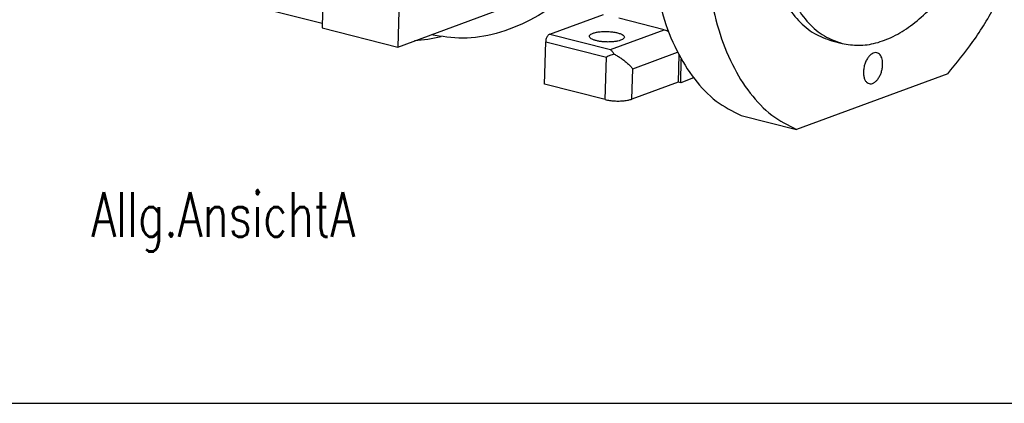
# Model space of a CAD drawing. Header units: inches. Extents: x -280 to 281, y -205 to 205.
# Tile 2 of 38: x -207 to -129, y -205 to -174. Entities that reach past the tile are written whole.
import ezdxf

# ---------------------------------------------------------------- set-up
doc = ezdxf.new("R2010")
doc.units = ezdxf.units.IN
doc.layers.add('1', color=7, linetype='Continuous')
doc.styles.add('CONVERTER_11', font='txt.shx', dxfattribs={"width": 0.72})

# ---------------------------------------------------------------- blocks, each defined once
blk = doc.blocks.new('5222013340_00_G23_G27_BF_B14R_Motor_Bgr_63_EEXDe_1_1__3', base_point=(-541.08, -365.97))
at = {"color": 7, "linetype": 'Continuous'}
for p, q in [((-366.17, -349.34), (-489.23, -318.29)), ((-365.98, -342.38), (-366.19, -350.01)), ((-354.26, -353.02), (-331.56, -344.63)), ((-354.05, -345.39), (-354.26, -353.02)), ((-330.38, -351.01), (-321.91, -347.88)), ((-366.19, -350.01), (-354.26, -353.02)), ((-312.36, -350.29), (-311.74, -350.44)), ((-331.19, -358.86), (-331.01, -352.19)), ((-285.98, -352.05), (-284.39, -352.45)), ((-310.06, -354.2), (-310.18, -358.52)), ((-309.78, -358.62), (-309.68, -354.9)), ((-267.78, -357.2), (-291.54, -365.97)), ((-321.65, -361.27), (-331.19, -358.86)), ((-310.18, -358.52), (-317.44, -361.2)), ((-309.78, -358.62), (-310.18, -358.52)), ((-307.74, -357.86), (-309.78, -358.62)), ((-300.29, -363.77), (-291.54, -365.97))]:
    blk.add_line(p, q, dxfattribs=at)
at = {"color": 8, "linetype": 'Continuous'}
for p, q in [((-312.36, -350.29), (-319.52, -348.48)), ((-330.38, -351.01), (-320.84, -353.42)), ((-320.84, -353.42), (-312.36, -350.29)), ((-331.01, -352.19), (-321.47, -354.6)), ((-321.65, -361.27), (-321.47, -354.6)), ((-317.32, -356.43), (-310.26, -353.83)), ((-317.44, -361.2), (-317.32, -356.43))]:
    blk.add_line(p, q, dxfattribs=at)
at = {"color": 7, "linetype": 'Continuous'}
for points, knots in [([(-276.38, -277.12), (-277.84, -276.88), (-280.84, -276.4), (-285.55, -277.39), (-290.22, -279.54), (-294.79, -282.89), (-299.12, -287.29), (-303.12, -292.64), (-306.66, -298.79), (-309.66, -305.55), (-312.02, -312.75), (-313.69, -320.17), (-314.61, -327.61), (-314.76, -334.86), (-314.13, -341.71), (-312.74, -347.97), (-310.63, -353.47), (-307.82, -358.04), (-304.42, -361.66), (-301.63, -363.08), (-300.29, -363.77)], [0, 0, 0, 0, 4.408817, 9.063516, 14.149525, 19.767274, 25.938793, 32.624866, 39.74156, 47.173688, 54.785802, 62.431699, 69.963212, 77.238888, 84.133087, 90.546187, 96.416795, 101.736914, 106.569506, 111.062074, 111.062074, 111.062074, 111.062074]), ([(-267.63, -279.32), (-269.09, -279.09), (-272.1, -278.61), (-276.8, -279.6), (-281.48, -281.75), (-286.04, -285.09), (-290.37, -289.5), (-294.37, -294.85), (-297.91, -300.99), (-300.91, -307.76), (-303.27, -314.96), (-304.94, -322.38), (-305.86, -329.82), (-306.01, -337.07), (-305.38, -343.92), (-303.99, -350.17), (-301.88, -355.68), (-299.07, -360.25), (-295.67, -363.87), (-292.88, -365.29), (-291.54, -365.97)], [0, 0, 0, 0, 4.408817, 9.063516, 14.149525, 19.767274, 25.938793, 32.624866, 39.74156, 47.173688, 54.785802, 62.431699, 69.963212, 77.238888, 84.133087, 90.546187, 96.416795, 101.736914, 106.569506, 111.062074, 111.062074, 111.062074, 111.062074]), ([(-267.78, -357.2), (-266.41, -355.55), (-263.59, -352.14), (-260.09, -346.27), (-257.03, -339.82), (-254.58, -332.91), (-252.76, -325.73), (-251.64, -318.48), (-251.24, -311.35), (-251.58, -304.52), (-252.64, -298.19), (-254.41, -292.52), (-256.84, -287.64), (-259.89, -283.72), (-263.48, -280.76), (-266.27, -279.8), (-267.63, -279.32)], [0, 0, 0, 0, 6.42005, 13.264216, 20.431437, 27.800627, 35.239152, 42.610564, 49.782104, 56.632436, 63.060091, 68.993333, 74.402236, 79.313344, 83.824353, 88.108761, 88.108761, 88.108761, 88.108761]), ([(-271.3, -293.87), (-272.3, -293.71), (-274.36, -293.39), (-277.58, -294.1), (-280.77, -295.62), (-283.88, -297.98), (-286.82, -301.07), (-289.51, -304.81), (-291.87, -309.09), (-293.84, -313.78), (-295.36, -318.74), (-296.38, -323.83), (-296.87, -328.89), (-296.82, -333.78), (-296.22, -338.34), (-295.1, -342.46), (-293.48, -346.01), (-291.39, -348.86), (-288.9, -351.02), (-286.93, -351.71), (-285.98, -352.05)], [0, 0, 0, 0, 3.014308, 6.204736, 9.702249, 13.575183, 17.835015, 22.449417, 27.354489, 32.464625, 37.680589, 42.896553, 48.006689, 52.911761, 57.526163, 61.785995, 65.658929, 69.156442, 72.34687, 75.361178, 75.361178, 75.361178, 75.361178]), ([(-269.71, -294.27), (-270.71, -294.11), (-272.77, -293.79), (-275.99, -294.5), (-279.18, -296.02), (-282.29, -298.38), (-285.23, -301.47), (-287.92, -305.21), (-290.28, -309.49), (-292.25, -314.18), (-293.77, -319.14), (-294.79, -324.23), (-295.28, -329.29), (-295.23, -334.18), (-294.63, -338.74), (-293.51, -342.86), (-291.89, -346.41), (-289.8, -349.26), (-287.31, -351.42), (-285.34, -352.11), (-284.39, -352.45)], [0, 0, 0, 0, 3.014308, 6.204736, 9.702249, 13.575183, 17.835015, 22.449417, 27.354489, 32.464625, 37.680589, 42.896553, 48.006689, 52.911761, 57.526163, 61.785995, 65.658929, 69.156442, 72.34687, 75.361178, 75.361178, 75.361178, 75.361178]), ([(-284.39, -352.45), (-283.52, -352.59), (-281.76, -352.89), (-279, -352.45), (-276.23, -351.4), (-273.5, -349.69), (-270.85, -347.4), (-268.35, -344.57), (-266.05, -341.26), (-264, -337.56), (-262.22, -333.54), (-261.33, -330.71), (-260.87, -329.27)], [0, 0, 0, 0, 2.606162, 5.328476, 8.259805, 11.458244, 14.947439, 18.722327, 22.755649, 27.003616, 31.410566, 35.912882, 35.912882, 35.912882, 35.912882]), ([(-328.22, -345.47), (-329.94, -346.66), (-333.22, -348.92), (-338.61, -351), (-343.95, -351.92), (-347.37, -351.36), (-349.03, -351.09)], [0, 0, 0, 0, 6.227671, 11.924481, 17.202456, 22.244847, 22.244847, 22.244847, 22.244847]), ([(-347.44, -351.41), (-348.14, -351.57), (-349.53, -351.88), (-350.94, -351.99), (-351.64, -352.05)], [0, 0, 0, 0, 2.156267, 4.259527, 4.259527, 4.259527, 4.259527]), ([(-330.38, -351.01), (-330.44, -351.04), (-330.56, -351.1), (-330.7, -351.25), (-330.83, -351.45), (-330.93, -351.68), (-331, -351.93), (-331.01, -352.1), (-331.01, -352.19)], [0, 0, 0, 0, 0.181694, 0.392291, 0.628772, 0.88299, 1.144011, 1.399936, 1.399936, 1.399936, 1.399936]), ([(-324.14, -351.32), (-324.11, -351.25), (-324.05, -351.06), (-323.72, -350.89), (-323.29, -350.74), (-322.72, -350.63), (-322.07, -350.57), (-321.37, -350.56), (-320.67, -350.61), (-320.02, -350.71), (-319.46, -350.84), (-319.04, -351.02), (-318.72, -351.21), (-318.66, -351.39), (-318.64, -351.47)], [0, 0, 0, 0, 0.232831, 0.571834, 1.040963, 1.625349, 2.293679, 3.005984, 3.71829, 4.38662, 4.971006, 5.440135, 5.779138, 6.011969, 6.011969, 6.011969, 6.011969]), ([(-323.06, -352.01), (-323.21, -351.97), (-323.49, -351.89), (-323.83, -351.73), (-324.08, -351.55), (-324.12, -351.39), (-324.14, -351.32)], [0, 0, 0, 0, 0.480147, 0.863677, 1.145142, 1.348305, 1.348305, 1.348305, 1.348305]), ([(-318.64, -351.47), (-318.66, -351.53), (-318.7, -351.68), (-318.94, -351.84), (-319.26, -351.98), (-319.69, -352.09), (-320.2, -352.17), (-320.76, -352.22), (-321.36, -352.23), (-321.95, -352.2), (-322.52, -352.13), (-322.88, -352.05), (-323.06, -352.01)], [0, 0, 0, 0, 0.192864, 0.455158, 0.809996, 1.254423, 1.773856, 2.347313, 2.950021, 3.555322, 4.136396, 4.66797, 4.66797, 4.66797, 4.66797]), ([(-312.36, -350.29), (-312.25, -350.32), (-312.01, -350.39), (-311.8, -350.51), (-311.7, -350.57)], [0, 0, 0, 0, 0.3555457, 0.725057, 0.725057, 0.725057, 0.725057]), ([(-320.25, -354.12), (-320.36, -354.15), (-320.58, -354.23), (-320.89, -354.35), (-321.19, -354.47), (-321.38, -354.56), (-321.47, -354.6)], [0, 0, 0, 0, 0.349933, 0.693297, 1.01321, 1.314946, 1.314946, 1.314946, 1.314946]), ([(-320.84, -353.42), (-320.79, -353.46), (-320.68, -353.55), (-320.54, -353.71), (-320.39, -353.9), (-320.3, -354.04), (-320.25, -354.12)], [0, 0, 0, 0, 0.1959341, 0.4079182, 0.6573943, 0.9192088, 0.9192088, 0.9192088, 0.9192088]), ([(-320.25, -354.12), (-320.06, -354.22), (-319.68, -354.42), (-319.14, -354.78), (-318.61, -355.16), (-318.13, -355.58), (-317.69, -356), (-317.44, -356.29), (-317.32, -356.43)], [0, 0, 0, 0, 0.630787, 1.286841, 1.947847, 2.593248, 3.20324, 3.759791, 3.759791, 3.759791, 3.759791]), ([(-278.91, -353.92), (-279.04, -353.9), (-279.31, -353.87), (-279.72, -354.06), (-280.1, -354.38), (-280.44, -354.83), (-280.72, -355.38), (-280.92, -355.99), (-281.03, -356.62), (-281.05, -357.23), (-280.96, -357.79), (-280.78, -358.25), (-280.5, -358.61), (-280.25, -358.71), (-280.13, -358.76)], [0, 0, 0, 0, 0.37977, 0.805577, 1.301105, 1.866544, 2.486187, 3.135067, 3.783946, 4.403589, 4.969028, 5.464557, 5.890364, 6.270133, 6.270133, 6.270133, 6.270133]), ([(-278.01, -355.78), (-278.01, -355.63), (-278.01, -355.33), (-278.09, -354.91), (-278.22, -354.54), (-278.4, -354.24), (-278.63, -354.02), (-278.82, -353.95), (-278.91, -353.92)], [0, 0, 0, 0, 0.461815, 0.889762, 1.277168, 1.622564, 1.931793, 2.219501, 2.219501, 2.219501, 2.219501]), ([(-280.13, -358.76), (-280.02, -358.78), (-279.77, -358.81), (-279.39, -358.65), (-279.03, -358.38), (-278.7, -357.99), (-278.42, -357.51), (-278.2, -356.96), (-278.05, -356.38), (-278.02, -355.98), (-278.01, -355.78)], [0, 0, 0, 0, 0.35191, 0.74132, 1.189426, 1.699254, 2.260789, 2.855893, 3.462041, 4.055373, 4.055373, 4.055373, 4.055373]), ([(-321.65, -361.27), (-321.42, -361.32), (-320.95, -361.42), (-320.2, -361.49), (-319.44, -361.51), (-318.7, -361.47), (-318.03, -361.38), (-317.63, -361.26), (-317.44, -361.2)], [0, 0, 0, 0, 0.692347, 1.453345, 2.236454, 2.993169, 3.677336, 4.249759, 4.249759, 4.249759, 4.249759])]:
    blk.add_open_spline(points, degree=3, knots=knots, dxfattribs=at)
blk = doc.blocks.new('5222013340_00_G23_G27_BF_B14R_Motor_Bgr_63_EEXDe_1__4', base_point=(-541.08, -365.97))
blk.add_blockref('5222013340_00_G23_G27_BF_B14R_Motor_Bgr_63_EEXDe_1_1__3', (-541.08, -365.97))
blk = doc.blocks.new('Allg_AnsichtA_von_', base_point=(-386.11, -246.7))
blk.add_blockref('5222013340_00_G23_G27_BF_B14R_Motor_Bgr_63_EEXDe_1__4', (-541.08, -365.97))
at = {"layer": '1', "color": 3, "insert": (-381.73, -375.83), "char_height": 7, "attachment_point": 2, "line_spacing_factor": 1.320528, "style": 'CONVERTER_11'}
blk.add_mtext('Allg.AnsichtA', dxfattribs=at)
blk = doc.blocks.new('_Rahmen_A2', base_point=(0, 0))
at = {"layer": '1', "color": 7, "linetype": 'Continuous'}
blk.add_line((-280, -204.5), (280, -204.5), dxfattribs=at)
blk = doc.blocks.new('1__13', base_point=(99910, 101695.5))
at = {"layer": '1'}
blk.add_blockref('_Rahmen_A2', (0, 0), dxfattribs=at)
blk = doc.blocks.new('1__14', base_point=(99910, 101695.5))
at = {"layer": '1'}
blk.add_blockref('1__13', (99910, 101695.5), dxfattribs=at)

msp = doc.modelspace()

# ---------------------------------------------------------------- block references
at = {"xscale": 0.5, "yscale": 0.5, "zscale": 0.5}
msp.add_blockref('Allg_AnsichtA_von_', (-193.054, -123.35), dxfattribs=at)
at = {"layer": '1'}
msp.add_blockref('1__14', (99910, 101695.5), dxfattribs=at)

doc.saveas('drawing.dxf')
